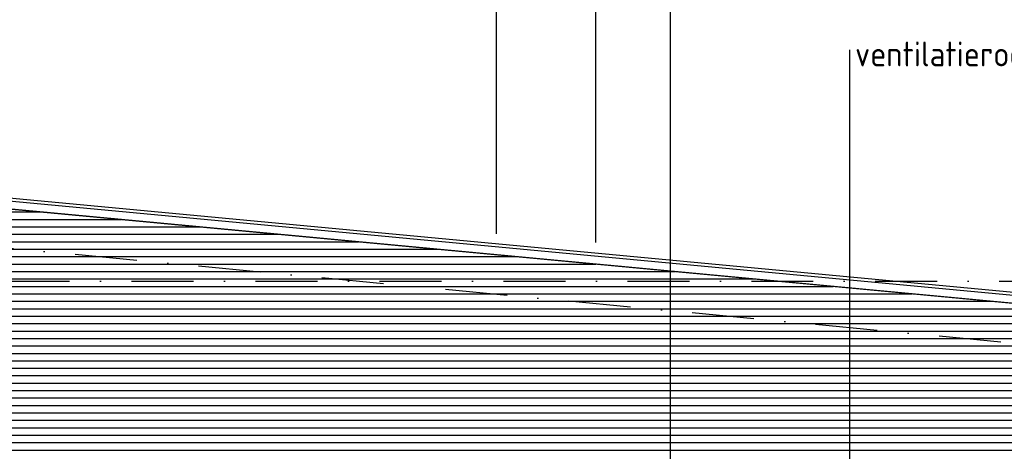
# Model space of a CAD drawing. Extents: x 45255 to 166574, y 102070 to 129901.
# Tile 15 of 21: x 108876 to 116819, y 116864 to 120344. Entities that reach past the tile are written whole.
import ezdxf
from ezdxf.enums import TextEntityAlignment as Align

# ---------------------------------------------------------------- set-up
doc = ezdxf.new("R2010")
doc.units = 0
doc.header["$LTSCALE"] = 1000
doc.header["$MEASUREMENT"] = 0
doc.linetypes.add('DASHDOT', pattern=[1, 0.5, -0.25, 0, -0.25])
for name, color, linetype in [('B02', 7, 'CONTINUOUS'), ('B03', 7, 'CONTINUOUS'), ('B06', 7, 'CONTINUOUS')]:
    doc.layers.add(name, color=color, linetype=linetype)
doc.styles.add('TXT', font='isocp.shx')

msp = doc.modelspace()

# ---------------------------------------------------------------- linework, layer by layer
at = {"layer": 'B02', "color": 8, "linetype": 'Continuous'}
msp.add_line((114122.5, 127015.9), (114122.5, 102620.6), dxfattribs=at)
at = {"layer": 'B02', "color": 8, "linetype": 'DASHDOT'}
for p, q in [((166574, 113043.7), (47927, 124249)), ((48772, 118237), (152108.2, 118237))]:
    msp.add_line(p, q, dxfattribs=at)
at = {"layer": 'B03', "color": 8, "linetype": 'Continuous'}
for p, q in [((54347.5, 123937), (124854.6, 117308.7)), ((77852.5, 118794), (109055.2, 118794)), ((77852.5, 118734), (109693.4, 118734)), ((77852.5, 118674), (110331.7, 118674)), ((77852.5, 118614), (110969.9, 118614)), ((54347.5, 118554), (111608.1, 118554)), ((54347.5, 118494), (112246.4, 118494)), ((54347.5, 118434), (112884.6, 118434)), ((54347.5, 118374), (113522.9, 118374)), ((54347.5, 118314), (114161.1, 118314)), ((54347.5, 118254), (114799.4, 118254)), ((54347.5, 118194), (115437.6, 118194)), ((54347.5, 118134), (116075.8, 118134)), ((54347.5, 118074), (116714.1, 118074)), ((54347.5, 118014), (117352.3, 118014)), ((54347.5, 117954), (117990.6, 117954)), ((54347.5, 117894), (118628.8, 117894)), ((54347.5, 117834), (119267.1, 117834)), ((54347.5, 117774), (119905.3, 117774)), ((54347.5, 117714), (120543.5, 117714)), ((54347.5, 117654), (121181.8, 117654)), ((54347.5, 117594), (121820, 117594)), ((54347.5, 117534), (122458.3, 117534)), ((54347.5, 117474), (123096.5, 117474)), ((54347.5, 117414), (123734.7, 117414)), ((54347.5, 117354), (124373, 117354)), ((54347.5, 117294), (124856.5, 117294)), ((54347.5, 117234), (124856.5, 117234)), ((54347.5, 117174), (124856.5, 117174)), ((54347.5, 117114), (124856.5, 117114)), ((78172.5, 117054), (124856.5, 117054)), ((78172.5, 116994), (124856.5, 116994)), ((78172.5, 116934), (124856.5, 116934)), ((78172.5, 116874), (124856.5, 116874))]:
    msp.add_line(p, q, dxfattribs=at)
for points in [[(112722.5, 118617), (112722.5, 126587), (113522.5, 126587), (113522.5, 118547)], [(54347.5, 123938), (54347.5, 124022), (124857.3, 117399.4), (124857.3, 117367)], [(54347.5, 123997), (124854.9, 117374.7), (124854.9, 117312)], [(128322.4, 113557), (124856.5, 113557), (124856.5, 117308.6), (54347.5, 123937)]]:
    msp.add_lwpolyline(points, dxfattribs=at)
at = {"layer": 'B06', "color": 8, "linetype": 'Continuous'}
msp.add_line((115571, 120101), (115571, 115627), dxfattribs=at)

# ---------------------------------------------------------------- texts
at = {"layer": 'B06', "color": 7, "linetype": 'Continuous', "style": 'TXT'}
msp.add_text('ventilatierooster in kleur gemoffeld', height=200, dxfattribs=at).set_placement((115615, 120168), align=Align.TOP_LEFT)

doc.saveas('drawing.dxf')
